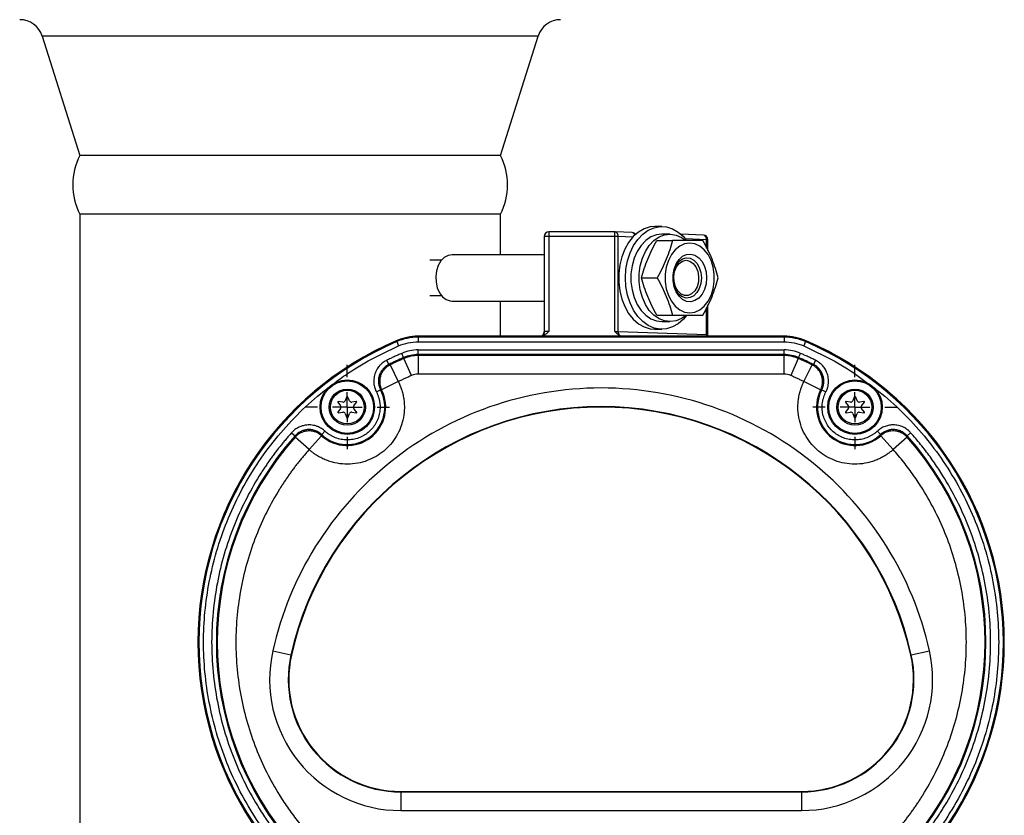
# Model space of a CAD drawing. Header units: inches. Extents: x -3.4 to 19.7, y -7.5 to 23.6.
# Tile 4 of 13: x 5.4 to 12, y 4.6 to 9.9. Entities that reach past the tile are written whole.
import ezdxf

# ---------------------------------------------------------------- set-up
doc = ezdxf.new("R2010")
doc.units = ezdxf.units.IN
doc.header["$MEASUREMENT"] = 0
doc.layers.add('SLD-0', color=179, linetype='Continuous')

# ---------------------------------------------------------------- blocks, each defined once
blk = doc.blocks.new('SW_CENTERMARKSYMBOL_0')
at = {"layer": 'SLD-0', "color": 0}
for p, q in [((0, 0.2), (0, 0.2825)), ((0, 0), (0, 0.1)), ((-0.2, 0), (-0.2825, 0)), ((0, 0), (-0.1, 0)), ((0, 0), (0, -0.1)), ((0, 0), (0.1, 0)), ((0.2, 0), (0.2825, 0)), ((0, -0.2), (0, -0.2825))]:
    blk.add_line(p, q, dxfattribs=at)
blk = doc.blocks.new('SW_CENTERMARKSYMBOL_3')
at = {"layer": 'SLD-0', "color": 0}
for p, q in [((0, 0.2), (0, 0.2825)), ((0, 0), (0, 0.1)), ((-0.2, 0), (-0.2825, 0)), ((0, 0), (-0.1, 0)), ((0, 0), (0, -0.1)), ((0, 0), (0.1, 0)), ((0.2, 0), (0.2825, 0)), ((0, -0.2), (0, -0.2825))]:
    blk.add_line(p, q, dxfattribs=at)

msp = doc.modelspace()

# ---------------------------------------------------------------- linework, layer by layer
at = {"color": 7, "linetype": 'Continuous', "lineweight": 25}
for p, q in [((5.5125, 9.789), (5.7662, 8.9889)), ((5.9991, 9.789), (5.5125, 9.789)), ((8.8348, 9.789), (5.9991, 9.789)), ((8.5812, 8.9889), (8.8348, 9.789)), ((8.5812, 8.9889), (5.7662, 8.9889)), ((5.7662, 8.5952), (5.7662, 2.86)), ((8.5812, 8.5952), (5.7662, 8.5952)), ((8.5812, 8.324), (8.5812, 8.5952)), ((9.662, 8.5125), (9.6161, 8.5125)), ((8.8748, 8.4452), (8.8748, 7.807)), ((8.906, 8.4452), (8.8748, 8.4452)), ((9.3482, 8.4765), (8.906, 8.4765)), ((8.906, 8.4765), (8.906, 8.4452)), ((8.906, 8.4452), (8.906, 7.8099)), ((9.3482, 8.4452), (8.906, 8.4452)), ((9.3482, 8.4765), (9.3482, 8.4764)), ((9.3482, 8.4452), (9.3482, 8.4765)), ((9.3493, 8.4764), (9.3482, 8.4764)), ((9.3482, 7.8099), (9.3482, 8.4452)), ((9.3703, 8.4452), (9.3482, 8.4452)), ((9.463, 8.4725), (9.3493, 8.4764)), ((9.3703, 7.8093), (9.3703, 8.4452)), ((9.4683, 8.4418), (9.3703, 8.4452)), ((9.7172, 8.4615), (9.662, 8.4615)), ((9.9412, 8.4558), (9.79, 8.4611)), ((9.6293, 8.4185), (9.7336, 8.4185)), ((9.9622, 8.4245), (9.8205, 8.4295)), ((9.9714, 8.4245), (9.9622, 8.4245)), ((9.9622, 8.3681), (9.9622, 8.4245)), ((9.9714, 8.3493), (9.9714, 8.4245)), ((8.8748, 8.324), (8.2587, 8.324)), ((8.1872, 8.2866), (8.1083, 8.2866)), ((8.1488, 8.1685), (8.1488, 8.1685)), ((8.1488, 8.1685), (8.1488, 8.1685)), ((9.5272, 8.1685), (9.6315, 8.1685)), ((9.9094, 8.1685), (9.9094, 8.1685)), ((9.9094, 8.1685), (9.9094, 8.1685)), ((8.1083, 8.0504), (8.1872, 8.0504)), ((8.2587, 8.013), (8.8748, 8.013)), ((8.5812, 7.7776), (8.5812, 8.013)), ((9.9714, 7.7869), (9.9714, 7.9874)), ((9.6293, 7.9185), (9.7336, 7.9185)), ((9.9622, 7.7886), (9.9622, 7.9686)), ((9.662, 7.8755), (9.7172, 7.8755)), ((8.8754, 7.8082), (8.8748, 7.8077)), ((9.3703, 7.8093), (9.9622, 7.7886)), ((9.6161, 7.8245), (9.662, 7.8245)), ((7.8846, 7.7473), (7.8871, 7.7414)), ((7.8871, 7.7414), (7.8995, 7.7127)), ((8.8513, 7.7776), (8.0306, 7.7776)), ((8.0312, 7.7776), (8.0312, 7.7711)), ((10.4812, 7.7776), (8.0312, 7.7776)), ((8.0312, 7.7711), (8.0312, 7.7399)), ((10.4812, 7.7711), (8.0312, 7.7711)), ((8.0312, 7.7399), (10.4812, 7.7399)), ((10.4818, 7.7776), (9.4064, 7.7776)), ((10.4812, 7.7776), (10.4812, 7.7711)), ((10.4812, 7.7711), (10.4812, 7.7399)), ((10.6252, 7.7414), (10.6128, 7.7127)), ((10.6277, 7.7473), (10.6252, 7.7414)), ((7.9333, 7.6343), (7.921, 7.663)), ((8.0312, 7.6545), (8.0312, 7.6858)), ((8.0312, 7.6858), (10.4812, 7.6858)), ((8.0312, 7.6545), (8.0312, 7.6483)), ((10.4812, 7.6545), (8.0312, 7.6545)), ((10.4812, 7.6545), (10.4812, 7.6858)), ((10.4812, 7.6483), (10.4812, 7.6545)), ((10.579, 7.6343), (10.5914, 7.663)), ((7.8341, 7.5884), (7.8202, 7.6163)), ((7.8341, 7.5884), (7.8429, 7.5857)), ((7.8429, 7.5857), (7.898, 7.4736)), ((7.9358, 7.6286), (7.9333, 7.6343)), ((7.9853, 7.5139), (7.9358, 7.6286)), ((8.0312, 7.6483), (8.0312, 7.5233)), ((10.4812, 7.6483), (8.0312, 7.6483)), ((10.4812, 7.5233), (10.4812, 7.6483)), ((10.5765, 7.6286), (10.527, 7.5139)), ((10.579, 7.6343), (10.5765, 7.6286)), ((10.6143, 7.4736), (10.6694, 7.5857)), ((10.6694, 7.5857), (10.6782, 7.5884)), ((10.6921, 7.6163), (10.6782, 7.5884)), ((10.4812, 7.5233), (8.0312, 7.5233)), ((7.898, 7.4736), (7.7863, 7.4177)), ((10.726, 7.4177), (10.6143, 7.4736)), ((7.7511, 7.4042), (7.7788, 7.4187)), ((10.7336, 7.4187), (10.7612, 7.4042)), ((7.4934, 7.3356), (7.5116, 7.3117)), ((7.526, 7.3366), (7.4961, 7.3404)), ((7.5515, 7.3691), (7.5418, 7.3457)), ((7.5706, 7.3457), (7.5608, 7.3691)), ((7.6162, 7.3404), (7.5863, 7.3366)), ((7.6007, 7.3117), (7.6189, 7.3356)), ((10.8934, 7.3356), (10.9116, 7.3117)), ((10.926, 7.3366), (10.8961, 7.3404)), ((10.9515, 7.3691), (10.9418, 7.3457)), ((10.9706, 7.3457), (10.9608, 7.3691)), ((11.0162, 7.3404), (10.9863, 7.3366)), ((11.0007, 7.3117), (11.0189, 7.3356)), ((7.5116, 7.2935), (7.4934, 7.2695)), ((7.4961, 7.2647), (7.526, 7.2685)), ((7.5418, 7.2595), (7.5534, 7.2317)), ((7.5589, 7.2317), (7.5706, 7.2595)), ((7.5863, 7.2685), (7.6162, 7.2647)), ((7.6189, 7.2695), (7.6007, 7.2935)), ((10.9116, 7.2935), (10.8934, 7.2695)), ((10.8961, 7.2647), (10.926, 7.2685)), ((10.9418, 7.2595), (10.9534, 7.2317)), ((10.9589, 7.2317), (10.9706, 7.2595)), ((10.9863, 7.2685), (11.0162, 7.2647)), ((11.0189, 7.2695), (11.0007, 7.2935)), ((7.1835, 7.1313), (7.2068, 7.1105)), ((7.3851, 7.1188), (7.4064, 7.1417)), ((11.1059, 7.1417), (11.1272, 7.1188)), ((11.3055, 7.1105), (11.3288, 7.1313)), ((7.207, 7.1013), (7.2068, 7.1105)), ((7.3005, 7.0184), (7.207, 7.1013)), ((7.384, 7.1113), (7.3005, 7.0184)), ((11.2118, 7.0184), (11.1283, 7.1113)), ((11.3053, 7.1013), (11.2118, 7.0184)), ((11.3055, 7.1105), (11.3053, 7.1013)), ((7.0572, 5.6692), (7.1791, 5.6419)), ((7.1824, 5.6412), (7.1791, 5.6419)), ((11.3332, 5.6419), (11.33, 5.6412)), ((11.3332, 5.6419), (11.4551, 5.6692)), ((7.9143, 4.7276), (7.9143, 4.7243)), ((7.9143, 4.7276), (10.598, 4.7276)), ((7.9143, 4.7243), (7.9143, 4.5994)), ((7.9143, 4.7243), (10.598, 4.7243)), ((10.598, 4.7243), (10.598, 4.7276)), ((10.598, 4.7243), (10.598, 4.5994)), ((7.9143, 4.5994), (10.598, 4.5994))]:
    msp.add_line(p, q, dxfattribs=at)
at = {"color": 7, "linetype": 'Continuous', "lineweight": 25, "flags": 128}
for points in [[(9.6161, 8.5125), (9.5852, 8.5097), (9.5449, 8.4974), (9.5066, 8.4757), (9.4714, 8.4451), (9.4405, 8.4065), (9.4145, 8.3612), (9.3944, 8.3102), (9.3807, 8.2552), (9.3737, 8.1977), (9.3737, 8.1393), (9.3807, 8.0818), (9.3944, 8.0268), (9.4145, 7.9759), (9.4405, 7.9305), (9.4714, 7.8919), (9.5066, 7.8614), (9.5449, 7.8396), (9.5852, 7.8273), (9.6161, 7.8245)], [(9.4188, 8.1685), (9.4223, 8.2267), (9.4327, 8.2831), (9.4497, 8.3363), (9.4728, 8.3846), (9.5013, 8.4268), (9.5345, 8.4614), (9.5713, 8.4877), (9.6108, 8.5048), (9.6517, 8.5122), (9.6929, 8.5097), (9.7333, 8.4974), (9.7716, 8.4757), (9.8067, 8.4451), (9.8286, 8.4192)], [(9.662, 8.4615), (9.6264, 8.4571), (9.5892, 8.4428), (9.5545, 8.419), (9.5235, 8.3864), (9.4974, 8.3464), (9.4769, 8.3001), (9.4629, 8.2494), (9.4558, 8.1958), (9.4558, 8.1413), (9.4629, 8.0877), (9.4769, 8.0369), (9.4974, 7.9907), (9.5235, 7.9506), (9.5545, 7.9181), (9.5892, 7.8942), (9.6264, 7.8799), (9.662, 7.8755)], [(9.8212, 7.9151), (9.7952, 7.8971), (9.7583, 7.8813), (9.7199, 7.8755), (9.6815, 7.8799), (9.6443, 7.8942), (9.6096, 7.9181), (9.5787, 7.9506), (9.5525, 7.9907), (9.5321, 8.0369), (9.5181, 8.0877), (9.5109, 8.1413), (9.5109, 8.1958), (9.5181, 8.2494), (9.5321, 8.3001), (9.5525, 8.3464), (9.5787, 8.3864), (9.6096, 8.419), (9.6443, 8.4428), (9.6815, 8.4571), (9.7199, 8.4615), (9.7583, 8.4557), (9.7952, 8.44), (9.8215, 8.4217)], [(9.8498, 8.4022), (9.8154, 8.3971), (9.7826, 8.382), (9.7526, 8.3576), (9.727, 8.3249), (9.7067, 8.2854), (9.6926, 8.2407), (9.6854, 8.193), (9.6854, 8.1441), (9.6926, 8.0963), (9.7067, 8.0517), (9.727, 8.0121), (9.7526, 7.9794), (9.7826, 7.955), (9.8154, 7.9399), (9.8498, 7.9348), (9.8841, 7.9399), (9.917, 7.955), (9.9469, 7.9794), (9.9726, 8.0121), (9.9929, 8.0517), (10.007, 8.0963), (10.0141, 8.1441), (10.0141, 8.193), (10.007, 8.2407), (9.9929, 8.2854), (9.9726, 8.3249), (9.9469, 8.3576), (9.917, 8.382), (9.8841, 8.3971), (9.8498, 8.4022)], [(8.2587, 8.324), (8.2314, 8.3191), (8.2058, 8.3048), (8.1835, 8.2819), (8.1659, 8.2518), (8.1542, 8.2166), (8.149, 8.1783), (8.1507, 8.1394), (8.1592, 8.1023), (8.174, 8.0694), (8.1941, 8.0427), (8.2183, 8.0239), (8.245, 8.0142), (8.2587, 8.013)], [(9.9629, 8.1685), (9.9594, 8.1287), (9.9489, 8.0914), (9.9323, 8.059), (9.9104, 8.0334), (9.8847, 8.0164), (9.8569, 8.0088), (9.8286, 8.0114), (9.8016, 8.0237), (9.7777, 8.0452), (9.7582, 8.0745), (9.7446, 8.1096), (9.7375, 8.1485), (9.7375, 8.1886), (9.7446, 8.2274), (9.7582, 8.2626), (9.7777, 8.2918), (9.8016, 8.3133), (9.8286, 8.3257), (9.8569, 8.3282), (9.8847, 8.3207), (9.9104, 8.3036), (9.9323, 8.278), (9.9489, 8.2456), (9.9594, 8.2083), (9.9629, 8.1685)], [(9.9276, 8.1685), (9.924, 8.1321), (9.9137, 8.0984), (9.8973, 8.0699), (9.876, 8.0487), (9.8515, 8.0363), (9.8256, 8.0338), (9.8001, 8.0413), (9.7771, 8.0582), (9.7581, 8.0833), (9.7445, 8.1147), (9.7375, 8.1501), (9.7375, 8.1869), (9.7445, 8.2223), (9.7581, 8.2537), (9.7771, 8.2788), (9.8001, 8.2957), (9.8256, 8.3032), (9.8515, 8.3007), (9.876, 8.2884), (9.8973, 8.2672), (9.9137, 8.2387), (9.924, 8.2049), (9.9276, 8.1685)], [(9.8259, 8.2866), (9.8505, 8.2814), (9.8729, 8.2661), (9.8912, 8.2422), (9.9036, 8.2117), (9.9092, 8.1773), (9.9073, 8.1422), (9.8982, 8.1095), (9.8827, 8.0819), (9.8621, 8.0621), (9.8383, 8.0517), (9.8134, 8.0517), (9.7896, 8.0621), (9.7691, 8.0819), (9.7535, 8.1095), (9.7445, 8.1422), (9.7426, 8.1773), (9.7481, 8.2117), (9.7606, 8.2422), (9.7788, 8.2661), (9.8013, 8.2814), (9.8259, 8.2866)], [(9.8278, 7.9168), (9.8067, 7.8919), (9.7716, 7.8614), (9.7333, 7.8396), (9.6929, 7.8273), (9.6517, 7.8248), (9.6108, 7.8322), (9.5713, 7.8493), (9.5345, 7.8756), (9.5013, 7.9103), (9.4728, 7.9524), (9.4497, 8.0008), (9.4327, 8.0539), (9.4223, 8.1104), (9.4188, 8.1685)], [(9.9622, 7.7886), (9.9626, 7.7824), (9.9635, 7.7776)]]:
    msp.add_lwpolyline(points, dxfattribs=at)
at = {"color": 7, "linetype": 'Continuous', "lineweight": 25}
for centre, radius in [((7.5562, 7.3026), 0.1825), ((7.5562, 7.3026), 0.176), ((10.9562, 7.3026), 0.1825), ((10.9562, 7.3026), 0.176), ((7.5562, 7.3026), 0.1214), ((7.5562, 7.3026), 0.1128), ((10.9562, 7.3026), 0.1214), ((10.9562, 7.3026), 0.1128)]:
    msp.add_circle(centre, radius, dxfattribs=at)
for centre, radius, start, end in [((5.3624, 9.7414), 0.1575, 17.592, 90), ((8.985, 9.7414), 0.1575, 90, 162.408), ((6.1412, 8.792), 0.4235, 152.30347, 207.69653), ((8.2062, 8.792), 0.4235, 332.30347, 27.69653), ((8.906, 8.4452), 0.0312, 90, 180), ((9.3432, 8.4497), 0.0275, 350.69025, 77.16065), ((9.4619, 8.4412), 0.0313, 36.90646, 88), ((9.4599, 8.45), 0.0226, 13.70032, 82.0023), ((9.7822, 8.4393), 0.0226, 26.33165, 67.12616), ((9.9401, 8.4245), 0.0313, 0, 88), ((9.9351, 8.429), 0.0275, 350.69025, 77.16065), ((8.8435, 7.8077), 0.0313, 285.45109, 359.91611), ((9.4066, 7.8076), 0.0363, 177.25878, 219.59693), ((8.7562, 5.7273), 2.2, 113.33927, 246.61961), ((8.7562, 5.7276), 2.2, 113.35984, 246.64016), ((8.7562, 5.7273), 2.1935, 113.33927, 246.61961), ((8.0306, 7.4076), 0.37, 90, 113.35984), ((8.0312, 7.4076), 0.37, 90, 113.33927), ((8.0312, 7.4076), 0.3635, 90, 113.33927), ((10.4812, 7.4076), 0.37, 66.66073, 90), ((10.4812, 7.4076), 0.3635, 66.66073, 90), ((10.4818, 7.4076), 0.37, 66.64016, 90), ((9.7562, 5.7273), 2.1935, 293.38039, 66.66073), ((9.7562, 5.7273), 2.2, 293.38039, 66.66073), ((9.7562, 5.7276), 2.2, 293.35984, 66.64016), ((8.0312, 7.4076), 0.2469, 90, 113.33927), ((10.4812, 7.4076), 0.2469, 66.66073, 90), ((8.7562, 5.7273), 2.0769, 113.33927, 116.35701), ((8.7562, 5.7273), 2.0707, 113.33927, 116.17046), ((8.0312, 7.4076), 0.2407, 90, 113.33927), ((10.4812, 7.4076), 0.2407, 66.66073, 90), ((9.7562, 5.7273), 2.0707, 63.82954, 66.66073), ((9.7562, 5.7273), 2.0769, 63.64299, 66.66073), ((8.0312, 7.4076), 0.1158, 90, 113.33927), ((10.4812, 7.4076), 0.1158, 66.66073, 90), ((7.5562, 7.3026), 0.2573, 228.0177, 26.58107), ((7.5562, 7.3026), 0.2511, 227.05866, 27.54011), ((10.9562, 7.3026), 0.2573, 153.41893, 311.9823), ((10.9562, 7.3026), 0.2511, 152.45989, 312.94134), ((7.4958, 7.3374), 0.003, 82.73038, 217.26962), ((7.5279, 7.3515), 0.015, 262.73038, 337.26962), ((7.5562, 7.3671), 0.005, 22.73037, 157.26962), ((7.5844, 7.3515), 0.015, 202.73038, 277.26962), ((7.6166, 7.3374), 0.003, 322.73037, 97.26962), ((10.8958, 7.3374), 0.003, 82.73038, 217.26962), ((10.9279, 7.3515), 0.015, 262.73038, 337.26962), ((10.9562, 7.3671), 0.005, 22.73037, 157.26962), ((10.9844, 7.3515), 0.015, 202.73038, 277.26962), ((11.0166, 7.3374), 0.003, 322.73037, 97.26962), ((9.2562, 5.1776), 2.1283, 12.60226, 167.39774), ((9.2562, 5.1776), 2.125, 12.60226, 167.39774), ((7.4958, 7.2677), 0.003, 142.73038, 277.26963), ((7.4997, 7.3026), 0.015, 322.73038, 37.26962), ((7.5279, 7.2537), 0.015, 22.73037, 97.26962), ((7.5844, 7.2537), 0.015, 82.73038, 157.26962), ((7.6126, 7.3026), 0.015, 142.73038, 217.26962), ((7.6166, 7.2677), 0.003, 262.73038, 37.26962), ((10.8958, 7.2677), 0.003, 142.73038, 277.26963), ((10.8997, 7.3026), 0.015, 322.73038, 37.26962), ((10.9279, 7.2537), 0.015, 22.73037, 97.26962), ((10.9844, 7.2537), 0.015, 82.73038, 157.26962), ((11.0126, 7.3026), 0.015, 142.73038, 217.26962), ((11.0166, 7.2677), 0.003, 262.73038, 37.26962), ((7.5562, 7.2328), 0.003, 202.73038, 337.26962), ((10.9562, 7.2328), 0.003, 202.73038, 337.26962), ((8.7562, 5.7273), 2.0769, 138.24176, 221.74706), ((8.7562, 5.7273), 2.0707, 138.4283, 221.5603), ((9.7562, 5.7273), 2.0707, 318.4397, 41.5717), ((9.7562, 5.7273), 2.0769, 318.25294, 41.75824), ((7.9143, 5.4776), 0.7533, 167.39774, 270), ((7.9143, 5.4776), 0.75, 167.39774, 270), ((10.598, 5.4776), 0.7533, 270, 12.60226), ((10.598, 5.4776), 0.75, 270, 12.60226)]:
    msp.add_arc(centre, radius, start, end, dxfattribs=at)
msp.add_ellipse((9.4054, 7.8088), major_axis=(0.0442, -0.0015), ratio=0.706891, start_param=4.086759, end_param=4.761749, dxfattribs=at)
for points, knots in [([(9.5272, 8.1685), (9.5326, 8.1894), (9.5386, 8.2102), (9.5522, 8.2519), (9.5674, 8.2935), (9.5862, 8.3352), (9.6067, 8.3769), (9.6177, 8.3977), (9.6293, 8.4185)], [0, 0, 0, 0, 0.25, 0.25, 0.5, 0.75, 0.75, 1, 1, 1, 1]), ([(9.7336, 8.4185), (9.7282, 8.3977), (9.7222, 8.3769), (9.7086, 8.3352), (9.6934, 8.2935), (9.6746, 8.2519), (9.6541, 8.2102), (9.6431, 8.1894), (9.6315, 8.1685)], [0, 0, 0, 0, 0.25, 0.25, 0.5, 0.75, 0.75, 1, 1, 1, 1]), ([(9.9377, 8.4185), (9.9238, 8.4185), (9.9093, 8.4185), (9.8787, 8.4185), (9.8465, 8.4185), (9.8107, 8.4185), (9.7732, 8.4185), (9.7537, 8.4185), (9.7336, 8.4185)], [0, 0, 0, 0, 0.25, 0.25, 0.5, 0.75, 0.75, 1, 1, 1, 1]), ([(10.0398, 8.1685), (10.0344, 8.1894), (10.0284, 8.2102), (10.0148, 8.2519), (9.9996, 8.2935), (9.9808, 8.3352), (9.9603, 8.3769), (9.9493, 8.3977), (9.9377, 8.4185)], [0, 0, 0, 0, 0.25, 0.25, 0.5, 0.75, 0.75, 1, 1, 1, 1]), ([(9.6293, 7.9185), (9.6177, 7.9394), (9.6067, 7.9602), (9.5862, 8.0019), (9.5674, 8.0435), (9.5522, 8.0852), (9.5386, 8.1269), (9.5326, 8.1477), (9.5272, 8.1685)], [0, 0, 0, 0, 0.25, 0.25, 0.5, 0.75, 0.75, 1, 1, 1, 1]), ([(9.6315, 8.1685), (9.6431, 8.1477), (9.6541, 8.1269), (9.6746, 8.0852), (9.6934, 8.0435), (9.7086, 8.0019), (9.7222, 7.9602), (9.7282, 7.9394), (9.7336, 7.9185)], [0, 0, 0, 0, 0.25, 0.25, 0.5, 0.75, 0.75, 1, 1, 1, 1]), ([(9.9377, 7.9185), (9.9493, 7.9394), (9.9603, 7.9602), (9.9808, 8.0019), (9.9996, 8.0435), (10.0148, 8.0852), (10.0284, 8.1269), (10.0344, 8.1477), (10.0398, 8.1685)], [0, 0, 0, 0, 0.25, 0.25, 0.5, 0.75, 0.75, 1, 1, 1, 1]), ([(9.7336, 7.9185), (9.7537, 7.9185), (9.7732, 7.9185), (9.8107, 7.9185), (9.8465, 7.9185), (9.8787, 7.9185), (9.9093, 7.9185), (9.9238, 7.9185), (9.9377, 7.9185)], [0, 0, 0, 0, 0.25, 0.25, 0.5, 0.75, 0.75, 1, 1, 1, 1]), ([(8.906, 7.8099), (8.9037, 7.8076), (8.8998, 7.8037), (8.8938, 7.7979), (8.8881, 7.7929), (8.8814, 7.7878), (8.8743, 7.7835), (8.8666, 7.7801), (8.8589, 7.778), (8.8538, 7.7777), (8.8513, 7.7776)], [0, 0, 0, 0, 0.152874, 0.250487, 0.383124, 0.500416, 0.637806, 0.765039, 0.884729, 1, 1, 1, 1]), ([(8.8753, 7.8082), (8.8752, 7.8058), (8.875, 7.8011), (8.8732, 7.7946), (8.8713, 7.7892), (8.8702, 7.7856), (8.8712, 7.7844), (8.8716, 7.7839)], [0, 0, 0, 0, 0.198299, 0.401287, 0.615066, 0.852748, 1, 1, 1, 1]), ([(8.906, 7.8099), (8.902, 7.8099), (8.8957, 7.8099), (8.8884, 7.8096), (8.8824, 7.8092), (8.878, 7.8087), (8.8757, 7.8084), (8.8755, 7.8082), (8.8754, 7.8082)], [0, 0, 0, 0, 0.282532, 0.430803, 0.58332, 0.823773, 0.983036, 1, 1, 1, 1]), ([(9.3482, 7.8099), (9.3493, 7.8099), (9.3516, 7.8099), (9.3549, 7.8099), (9.3583, 7.8098), (9.3615, 7.8097), (9.3647, 7.8096), (9.3676, 7.8095), (9.3694, 7.8094), (9.3703, 7.8093)], [0, 0, 0, 0, 0.136097, 0.274435, 0.415022, 0.557865, 0.702971, 0.850348, 1, 1, 1, 1]), ([(9.3786, 7.7844), (9.3773, 7.7852), (9.3746, 7.7868), (9.3707, 7.7895), (9.3666, 7.7926), (9.3619, 7.7966), (9.3558, 7.8024), (9.3511, 7.8071), (9.3482, 7.8099)], [0, 0, 0, 0, 0.113181, 0.233769, 0.362156, 0.49867, 0.698148, 1, 1, 1, 1]), ([(9.9622, 7.7886), (9.9629, 7.7886), (9.9644, 7.7885), (9.9665, 7.7883), (9.9685, 7.788), (9.9701, 7.7877), (9.9713, 7.7874), (9.9713, 7.7871), (9.9714, 7.787)], [0, 0, 0, 0, 0.117895, 0.255309, 0.412236, 0.588667, 0.784592, 1, 1, 1, 1]), ([(9.9727, 7.7776), (9.9726, 7.7778), (9.9713, 7.7807), (9.9713, 7.7841), (9.9713, 7.7873)], [0, 0, 0, 0, 0.083556, 1, 1, 1, 1]), ([(7.454, 7.4504), (7.4834, 7.4732), (7.567, 7.5377), (7.7157, 7.6269), (7.8386, 7.6842), (7.8995, 7.7127)], [0, 0, 0, 0, 0.215258, 0.610887, 1, 1, 1, 1]), ([(7.921, 7.663), (7.9125, 7.6593), (7.8955, 7.6519), (7.8702, 7.6404), (7.8451, 7.6286), (7.8285, 7.6204), (7.8202, 7.6163)], [0, 0, 0, 0, 0.2500217, 0.5, 0.7499783, 1, 1, 1, 1]), ([(10.6921, 7.6163), (10.6838, 7.6204), (10.6672, 7.6286), (10.6421, 7.6404), (10.6168, 7.6519), (10.5998, 7.6593), (10.5914, 7.663)], [0, 0, 0, 0, 0.2500217, 0.5, 0.7499783, 1, 1, 1, 1]), ([(10.6128, 7.7127), (10.6737, 7.6842), (10.7965, 7.6268), (10.9391, 7.5418), (11.0169, 7.482), (11.0405, 7.4638)], [0, 0, 0, 0, 0.4066151, 0.8200393, 1, 1, 1, 1]), ([(7.8202, 7.6163), (7.8179, 7.6152), (7.8121, 7.6122), (7.802, 7.6059), (7.7902, 7.5973), (7.7775, 7.5857), (7.7664, 7.573), (7.7559, 7.5579), (7.7477, 7.5425), (7.7408, 7.5252), (7.7364, 7.5088), (7.734, 7.4926), (7.7332, 7.4774), (7.7338, 7.4622), (7.7359, 7.4471), (7.7395, 7.4323), (7.7444, 7.4179), (7.7488, 7.4088), (7.7511, 7.4042)], [0, 0, 0, 0, 0.031101, 0.078943, 0.143469, 0.206659, 0.286295, 0.346399, 0.428882, 0.496363, 0.571729, 0.632786, 0.693948, 0.75518, 0.816436, 0.877668, 0.938852, 1, 1, 1, 1]), ([(7.8341, 7.5884), (7.8321, 7.5873), (7.8282, 7.5853), (7.8225, 7.5819), (7.8172, 7.5783), (7.8121, 7.5745), (7.8073, 7.5706), (7.8029, 7.5665), (7.7988, 7.5623), (7.7906, 7.5533), (7.7799, 7.5381), (7.7699, 7.5153), (7.7646, 7.491), (7.7643, 7.4705), (7.7664, 7.4544), (7.7691, 7.4426), (7.7731, 7.4304), (7.7768, 7.4226), (7.7788, 7.4187)], [0, 0, 0, 0, 0.033588, 0.066713, 0.099278, 0.131195, 0.162375, 0.19274, 0.222213, 0.250726, 0.376831, 0.500462, 0.623794, 0.750138, 0.807769, 0.869054, 0.933369, 1, 1, 1, 1]), ([(7.8429, 7.5857), (7.8409, 7.5847), (7.8371, 7.5828), (7.8317, 7.5795), (7.8266, 7.5762), (7.822, 7.5728), (7.8177, 7.5693), (7.8138, 7.5659), (7.8103, 7.5625), (7.807, 7.5592), (7.802, 7.5537), (7.796, 7.546), (7.7872, 7.5321), (7.7806, 7.5175), (7.7762, 7.5018), (7.7744, 7.4918), (7.7735, 7.4836), (7.7732, 7.4784), (7.7731, 7.4743), (7.7731, 7.4701), (7.7733, 7.4656), (7.7739, 7.4594), (7.775, 7.4512), (7.7773, 7.441), (7.781, 7.4293), (7.7844, 7.4219), (7.7863, 7.4177)], [0, 0, 0, 0, 0.033572, 0.065698, 0.096378, 0.125612, 0.153399, 0.17974, 0.204634, 0.228082, 0.250083, 0.318289, 0.376308, 0.499938, 0.561375, 0.623714, 0.655144, 0.68669, 0.702497, 0.718318, 0.749982, 0.771095, 0.813269, 0.876226, 0.930028, 1, 1, 1, 1]), ([(10.726, 7.4177), (10.7271, 7.4199), (10.7291, 7.4241), (10.7315, 7.4301), (10.7333, 7.4355), (10.7355, 7.4428), (10.7373, 7.4512), (10.7384, 7.4594), (10.739, 7.4656), (10.7392, 7.4701), (10.7392, 7.4743), (10.7391, 7.4784), (10.7388, 7.4836), (10.738, 7.4918), (10.7361, 7.5018), (10.7317, 7.5175), (10.7251, 7.5321), (10.7163, 7.546), (10.7091, 7.5552), (10.701, 7.5637), (10.6923, 7.5714), (10.6818, 7.5791), (10.6737, 7.5835), (10.6694, 7.5857)], [0, 0, 0, 0, 0.037018, 0.069994, 0.098927, 0.123819, 0.186778, 0.228954, 0.250068, 0.281734, 0.297556, 0.313363, 0.344911, 0.376342, 0.438685, 0.500124, 0.623759, 0.681772, 0.749991, 0.801513, 0.860357, 0.92652, 1, 1, 1, 1]), ([(10.7336, 7.4187), (10.7346, 7.4206), (10.7365, 7.4246), (10.7391, 7.4307), (10.7413, 7.4367), (10.7432, 7.4428), (10.7447, 7.4488), (10.7459, 7.4547), (10.7468, 7.4605), (10.748, 7.4726), (10.7477, 7.4912), (10.7423, 7.5154), (10.7323, 7.5382), (10.7205, 7.555), (10.7093, 7.5668), (10.7002, 7.5747), (10.6898, 7.5822), (10.6821, 7.5863), (10.6782, 7.5884)], [0, 0, 0, 0, 0.033584, 0.066706, 0.099271, 0.131187, 0.162368, 0.192734, 0.22221, 0.250726, 0.376819, 0.500462, 0.623782, 0.750138, 0.807763, 0.869046, 0.933362, 1, 1, 1, 1]), ([(10.7612, 7.4042), (10.7624, 7.4065), (10.7653, 7.4124), (10.7699, 7.4234), (10.7742, 7.4372), (10.7777, 7.4541), (10.7792, 7.4709), (10.7788, 7.4893), (10.7764, 7.5066), (10.7717, 7.5247), (10.7656, 7.5405), (10.758, 7.555), (10.7497, 7.5678), (10.7402, 7.5797), (10.7296, 7.5906), (10.718, 7.6005), (10.7056, 7.6092), (10.6966, 7.614), (10.6921, 7.6163)], [0, 0, 0, 0, 0.031101, 0.078943, 0.143469, 0.206659, 0.286295, 0.346399, 0.428882, 0.496363, 0.571729, 0.632786, 0.693948, 0.75518, 0.816436, 0.877668, 0.938852, 1, 1, 1, 1]), ([(7.898, 7.4736), (7.8998, 7.4699), (7.9035, 7.4624), (7.9085, 7.4509), (7.9132, 7.4393), (7.9175, 7.4275), (7.9235, 7.4092), (7.9301, 7.384), (7.9358, 7.3513), (7.9386, 7.318), (7.9384, 7.2725), (7.9305, 7.2157), (7.9091, 7.1506), (7.8769, 7.0912), (7.8362, 7.0398), (7.7888, 6.9972), (7.7351, 6.9628), (7.6748, 6.9372), (7.609, 6.922), (7.5405, 6.9186), (7.4836, 6.9261), (7.4398, 6.938), (7.4083, 6.9496), (7.3784, 6.9637), (7.3534, 6.9782), (7.3329, 6.9921), (7.3162, 7.0047), (7.3057, 7.0139), (7.3005, 7.0184)], [0, 0, 0, 0, 0.0118605, 0.0237035, 0.0355417, 0.0473878, 0.0592546, 0.0902339, 0.1212324, 0.1531964, 0.1851795, 0.250093, 0.3150064, 0.3788907, 0.4408114, 0.5000023, 0.5591932, 0.6211139, 0.6849982, 0.7499117, 0.8148251, 0.8467891, 0.8787722, 0.9097515, 0.94075, 0.9605055, 0.9802358, 1, 1, 1, 1]), ([(7.9853, 7.5139), (7.9779, 7.5107), (7.9633, 7.5043), (7.9414, 7.4943), (7.9196, 7.4841), (7.9052, 7.4771), (7.898, 7.4736)], [0, 0, 0, 0, 0.2500191, 0.5, 0.7499809, 1, 1, 1, 1]), ([(10.6143, 7.4736), (10.6071, 7.4771), (10.5927, 7.4841), (10.5709, 7.4943), (10.5491, 7.5043), (10.5344, 7.5107), (10.527, 7.5139)], [0, 0, 0, 0, 0.250019, 0.5, 0.749981, 1, 1, 1, 1]), ([(11.2118, 7.0184), (11.2087, 7.0157), (11.2024, 7.0101), (11.1927, 7.0023), (11.1828, 6.9947), (11.1726, 6.9874), (11.1565, 6.9768), (11.134, 6.9637), (11.104, 6.9496), (11.0726, 6.938), (11.0287, 6.9261), (10.9719, 6.9186), (10.9033, 6.922), (10.8375, 6.9372), (10.7772, 6.9628), (10.7235, 6.9972), (10.6761, 7.0398), (10.6354, 7.0912), (10.6032, 7.1506), (10.5818, 7.2157), (10.5739, 7.2725), (10.5737, 7.318), (10.5766, 7.3513), (10.5822, 7.384), (10.5895, 7.4119), (10.5975, 7.4354), (10.6053, 7.4548), (10.6113, 7.4673), (10.6143, 7.4736)], [0, 0, 0, 0, 0.0118605, 0.0237035, 0.0355417, 0.0473878, 0.0592546, 0.0902339, 0.1212324, 0.1531964, 0.1851795, 0.250093, 0.3150064, 0.3788907, 0.4408114, 0.5000023, 0.5591932, 0.6211139, 0.6849982, 0.7499117, 0.8148251, 0.8467891, 0.8787722, 0.9097515, 0.94075, 0.9605055, 0.9802358, 1, 1, 1, 1]), ([(11.0564, 7.4519), (11.0831, 7.4324), (11.1671, 7.3711), (11.295, 7.2504), (11.4386, 7.0915), (11.5655, 6.9177), (11.6748, 6.7323), (11.7647, 6.5377), (11.8342, 6.3374), (11.8832, 6.1342), (11.9121, 5.931), (11.9216, 5.7281), (11.9122, 5.5252), (11.8835, 5.3219), (11.8346, 5.1187), (11.7653, 4.9184), (11.6755, 4.7237), (11.5664, 4.5383), (11.4397, 4.3643), (11.296, 4.2055), (11.177, 4.0919), (11.1024, 4.0371), (11.085, 4.0242)], [0, 0, 0, 0, 0.024986, 0.078693, 0.132735, 0.187045, 0.24135, 0.295392, 0.349104, 0.401653, 0.45341, 0.504317, 0.55522, 0.606977, 0.659531, 0.713238, 0.76728, 0.82159, 0.875895, 0.929937, 0.983648, 1, 1, 1, 1]), ([(7.8981, 3.7425), (7.8371, 3.7709), (7.714, 3.8281), (7.5393, 3.9362), (7.3721, 4.0615), (7.2158, 4.2048), (7.0728, 4.3645), (6.9459, 4.5382), (6.8368, 4.7237), (6.7471, 4.9184), (6.6777, 5.1187), (6.6288, 5.3219), (6.6001, 5.5252), (6.5907, 5.7281), (6.6002, 5.931), (6.6291, 6.1342), (6.6781, 6.3374), (6.7476, 6.5377), (6.8375, 6.7323), (6.9468, 6.9177), (7.0736, 7.0916), (7.2174, 7.2502), (7.3375, 7.3646), (7.4132, 7.4202), (7.4317, 7.4337)], [0, 0, 0, 0, 0.044998, 0.09075, 0.137207, 0.184683, 0.232455, 0.280464, 0.328469, 0.376241, 0.423721, 0.470174, 0.515927, 0.560928, 0.605925, 0.651678, 0.698134, 0.74561, 0.793383, 0.841392, 0.889397, 0.937169, 0.984649, 1, 1, 1, 1]), ([(11.4551, 5.6692), (11.3434, 6.169), (11.0646, 6.6159), (10.2652, 7.2563), (9.7683, 7.4308), (8.744, 7.4308), (8.2471, 7.2563), (7.4477, 6.6159), (7.169, 6.169), (7.0572, 5.6692)], [0, 0, 0, 0, 0.25, 0.25, 0.5, 0.5, 0.75, 0.75, 1, 1, 1, 1]), ([(7.7511, 7.4042), (7.7525, 7.4014), (7.7553, 7.3959), (7.7591, 7.3873), (7.7625, 7.3787), (7.7655, 7.3699), (7.7682, 7.361), (7.7704, 7.352), (7.7723, 7.3428), (7.7755, 7.3237), (7.7771, 7.294), (7.7718, 7.2545), (7.7598, 7.2165), (7.7413, 7.182), (7.7178, 7.1519), (7.69, 7.1269), (7.6585, 7.1068), (7.6232, 7.0921), (7.5851, 7.0834), (7.5453, 7.0819), (7.5058, 7.0873), (7.4746, 7.0977), (7.4515, 7.1089), (7.4356, 7.1185), (7.4204, 7.1293), (7.4111, 7.1375), (7.4064, 7.1417)], [0, 0, 0, 0, 0.015238, 0.030395, 0.045498, 0.060574, 0.075652, 0.090758, 0.10592, 0.121165, 0.185603, 0.250075, 0.314513, 0.378985, 0.439482, 0.500013, 0.560511, 0.621042, 0.68548, 0.749952, 0.81439, 0.878862, 0.90925, 0.939423, 0.969599, 1, 1, 1, 1]), ([(11.1059, 7.1417), (11.1036, 7.1396), (11.099, 7.1354), (11.0918, 7.1295), (11.0843, 7.1239), (11.0767, 7.1186), (11.0688, 7.1137), (11.0607, 7.1091), (11.0524, 7.1049), (11.0347, 7.0967), (11.0065, 7.0873), (10.967, 7.0819), (10.9272, 7.0834), (10.8891, 7.0921), (10.8539, 7.1068), (10.8223, 7.1269), (10.7946, 7.1519), (10.771, 7.182), (10.7525, 7.2164), (10.7405, 7.2544), (10.7352, 7.294), (10.737, 7.3268), (10.7417, 7.352), (10.7466, 7.3699), (10.753, 7.3875), (10.7585, 7.3986), (10.7612, 7.4042)], [0, 0, 0, 0, 0.015238, 0.030395, 0.045498, 0.060574, 0.075652, 0.090758, 0.10592, 0.121165, 0.185603, 0.250075, 0.314513, 0.378985, 0.439482, 0.500013, 0.560511, 0.621042, 0.68548, 0.749952, 0.81439, 0.878862, 0.90925, 0.939423, 0.969599, 1, 1, 1, 1]), ([(7.1835, 7.1313), (7.1769, 7.1238), (7.1635, 7.1087), (7.144, 7.0858), (7.1247, 7.0626), (7.1058, 7.0392), (7.0872, 7.0155), (7.069, 6.9915), (7.0511, 6.9673), (7.0336, 6.9428), (7.0164, 6.9181), (6.9996, 6.8931), (6.9831, 6.8679), (6.9384, 6.7974), (6.8713, 6.678), (6.7924, 6.5023), (6.7292, 6.3181), (6.6827, 6.1253), (6.6543, 5.9279), (6.6448, 5.7275), (6.6543, 5.5271), (6.6827, 5.3297), (6.7291, 5.137), (6.7923, 4.9527), (6.8711, 4.777), (6.9417, 4.6514), (6.9945, 4.569), (7.0234, 4.5262), (7.0533, 4.4841), (7.0842, 4.4428), (7.1162, 4.4023), (7.1491, 4.3624), (7.1719, 4.3365), (7.1833, 4.3236)], [0, 0, 0, 0, 0.0098274, 0.0196449, 0.0294545, 0.0392581, 0.0490578, 0.0588556, 0.0686534, 0.0784534, 0.0882575, 0.0980677, 0.107886, 0.1177145, 0.1795762, 0.2414448, 0.305502, 0.3695659, 0.4347801, 0.500001, 0.5652152, 0.630436, 0.6944932, 0.7585571, 0.8204189, 0.8822875, 0.899128, 0.9159436, 0.9327442, 0.94954, 0.9663412, 0.9831578, 1, 1, 1, 1]), ([(7.4064, 7.1417), (7.4045, 7.1434), (7.3996, 7.1478), (7.3902, 7.155), (7.378, 7.1629), (7.3627, 7.1707), (7.3469, 7.1766), (7.329, 7.1811), (7.3117, 7.1834), (7.293, 7.1837), (7.2762, 7.182), (7.2602, 7.1786), (7.2457, 7.174), (7.2317, 7.168), (7.2183, 7.1607), (7.2057, 7.1521), (7.1939, 7.1424), (7.187, 7.135), (7.1835, 7.1313)], [0, 0, 0, 0, 0.031101, 0.078943, 0.143469, 0.206659, 0.286295, 0.346399, 0.428882, 0.496363, 0.571729, 0.632786, 0.693948, 0.75518, 0.816436, 0.877668, 0.938852, 1, 1, 1, 1]), ([(7.3851, 7.1188), (7.3835, 7.1203), (7.3802, 7.1232), (7.375, 7.1273), (7.3698, 7.1311), (7.3644, 7.1345), (7.359, 7.1375), (7.3537, 7.1402), (7.3483, 7.1426), (7.337, 7.1471), (7.319, 7.1517), (7.2941, 7.153), (7.2695, 7.1494), (7.2502, 7.1424), (7.2359, 7.1348), (7.2258, 7.1281), (7.2158, 7.12), (7.2099, 7.1137), (7.2068, 7.1105)], [0, 0, 0, 0, 0.033584, 0.066706, 0.099271, 0.131187, 0.162368, 0.192734, 0.22221, 0.250726, 0.376819, 0.500462, 0.623782, 0.750138, 0.807763, 0.869046, 0.933362, 1, 1, 1, 1]), ([(7.384, 7.1113), (7.3825, 7.1127), (7.379, 7.1157), (7.3731, 7.1202), (7.366, 7.1249), (7.3574, 7.1297), (7.3475, 7.1343), (7.336, 7.1384), (7.3231, 7.1415), (7.3087, 7.1433), (7.2912, 7.1434), (7.2719, 7.1406), (7.2528, 7.1344), (7.237, 7.1264), (7.2244, 7.1178), (7.2147, 7.1095), (7.2094, 7.1039), (7.207, 7.1013)], [0, 0, 0, 0, 0.031756, 0.069468, 0.113134, 0.162754, 0.218327, 0.279851, 0.347324, 0.420746, 0.500116, 0.613968, 0.715617, 0.805052, 0.882266, 0.94725, 1, 1, 1, 1]), ([(11.3288, 7.1313), (11.327, 7.1332), (11.3226, 7.138), (11.3139, 7.1462), (11.3025, 7.1552), (11.2879, 7.1643), (11.2727, 7.1717), (11.2554, 7.1778), (11.2384, 7.1817), (11.2198, 7.1837), (11.2029, 7.1835), (11.1866, 7.1816), (11.1717, 7.1784), (11.1572, 7.1737), (11.1432, 7.1677), (11.1299, 7.1603), (11.1173, 7.1517), (11.1097, 7.145), (11.1059, 7.1417)], [0, 0, 0, 0, 0.031101, 0.078943, 0.143469, 0.206659, 0.286295, 0.346399, 0.428882, 0.496363, 0.571729, 0.632786, 0.693948, 0.75518, 0.816436, 0.877668, 0.938852, 1, 1, 1, 1]), ([(11.3055, 7.1105), (11.304, 7.1122), (11.301, 7.1154), (11.2962, 7.12), (11.2913, 7.1242), (11.2863, 7.1281), (11.2812, 7.1316), (11.2761, 7.1348), (11.271, 7.1377), (11.2601, 7.1432), (11.2426, 7.1494), (11.218, 7.153), (11.1932, 7.1517), (11.1733, 7.1466), (11.1584, 7.1403), (11.1477, 7.1345), (11.137, 7.1274), (11.1305, 7.1217), (11.1272, 7.1188)], [0, 0, 0, 0, 0.033588, 0.066713, 0.099278, 0.131195, 0.162375, 0.19274, 0.222213, 0.250726, 0.376831, 0.500462, 0.623794, 0.750138, 0.807769, 0.869054, 0.933369, 1, 1, 1, 1]), ([(11.3053, 7.1013), (11.3038, 7.103), (11.3006, 7.1065), (11.2949, 7.1118), (11.2882, 7.1174), (11.2801, 7.1232), (11.2707, 7.1288), (11.2598, 7.1339), (11.2475, 7.1384), (11.2337, 7.1417), (11.2163, 7.1437), (11.1967, 7.143), (11.1767, 7.1388), (11.16, 7.1325), (11.1467, 7.1253), (11.1364, 7.1183), (11.1308, 7.1134), (11.1283, 7.1113)], [0, 0, 0, 0, 0.033812, 0.073065, 0.117759, 0.167893, 0.223466, 0.284477, 0.350924, 0.422808, 0.500125, 0.616859, 0.720237, 0.81025, 0.886887, 0.950139, 1, 1, 1, 1]), ([(11.3291, 4.3236), (11.3357, 4.3311), (11.3491, 4.3462), (11.3686, 4.3691), (11.3879, 4.3923), (11.4068, 4.4158), (11.4254, 4.4395), (11.4436, 4.4634), (11.4614, 4.4876), (11.479, 4.5121), (11.4961, 4.5369), (11.513, 4.5619), (11.5295, 4.5871), (11.5741, 4.6576), (11.6412, 4.777), (11.72, 4.9527), (11.7832, 5.137), (11.8297, 5.3297), (11.858, 5.5271), (11.8675, 5.7275), (11.858, 5.9279), (11.8296, 6.1253), (11.7831, 6.3181), (11.7199, 6.5023), (11.6411, 6.678), (11.5704, 6.8036), (11.5176, 6.886), (11.4887, 6.9288), (11.4588, 6.9709), (11.4278, 7.0122), (11.3959, 7.0527), (11.3629, 7.0925), (11.3402, 7.1184), (11.3288, 7.1313)], [0, 0, 0, 0, 0.009827, 0.019645, 0.029454, 0.039258, 0.049058, 0.058856, 0.068653, 0.078453, 0.088257, 0.098068, 0.107886, 0.117714, 0.179576, 0.241445, 0.305502, 0.369566, 0.43478, 0.500001, 0.565215, 0.630436, 0.694493, 0.758557, 0.820419, 0.882287, 0.899128, 0.915944, 0.932744, 0.94954, 0.966341, 0.983158, 1, 1, 1, 1]), ([(7.3005, 7.0184), (7.2944, 7.0115), (7.2822, 6.9976), (7.2642, 6.9765), (7.2466, 6.9551), (7.2293, 6.9335), (7.2123, 6.9117), (7.1956, 6.8896), (7.1792, 6.8673), (7.1631, 6.8447), (7.1474, 6.8219), (7.132, 6.7989), (7.1169, 6.7757), (7.076, 6.7108), (7.0146, 6.6009), (6.9425, 6.4394), (6.8846, 6.27), (6.8422, 6.0929), (6.8162, 5.9116), (6.8075, 5.7275), (6.8161, 5.5434), (6.8421, 5.3621), (6.8845, 5.185), (6.9423, 5.0156), (7.0144, 4.8541), (7.0803, 4.7361), (7.1316, 4.6559), (7.1628, 4.6101), (7.1952, 4.5652), (7.2289, 4.5213), (7.2638, 4.4783), (7.2881, 4.4504), (7.3002, 4.4365)], [0, 0, 0, 0, 0.009833, 0.019656, 0.029471, 0.03928, 0.049085, 0.058888, 0.068692, 0.078497, 0.088307, 0.098122, 0.107946, 0.11778, 0.179648, 0.241524, 0.305567, 0.369617, 0.434806, 0.500001, 0.56519, 0.630386, 0.694429, 0.758479, 0.820347, 0.882223, 0.901878, 0.921502, 0.94111, 0.960718, 0.980343, 1, 1, 1, 1]), ([(11.2121, 4.4365), (11.2182, 4.4434), (11.2304, 4.4573), (11.2483, 4.4785), (11.266, 4.4998), (11.2833, 4.5214), (11.3003, 4.5433), (11.317, 4.5654), (11.3333, 4.5877), (11.3494, 4.6102), (11.3651, 4.633), (11.3805, 4.656), (11.3956, 4.6793), (11.4365, 4.7442), (11.4979, 4.8541), (11.57, 5.0156), (11.6278, 5.185), (11.6702, 5.3621), (11.6962, 5.5434), (11.7048, 5.7275), (11.6961, 5.9116), (11.6702, 6.0929), (11.6277, 6.27), (11.5698, 6.4394), (11.4977, 6.6009), (11.4318, 6.7188), (11.3805, 6.799), (11.3493, 6.8448), (11.3169, 6.8897), (11.2832, 6.9336), (11.2483, 6.9767), (11.224, 7.0045), (11.2118, 7.0184)], [0, 0, 0, 0, 0.009833, 0.019656, 0.029471, 0.03928, 0.049085, 0.058888, 0.068692, 0.078497, 0.088307, 0.098122, 0.107946, 0.11778, 0.179648, 0.241524, 0.305567, 0.369617, 0.434806, 0.500001, 0.56519, 0.630386, 0.694429, 0.758479, 0.820347, 0.882223, 0.901878, 0.921502, 0.94111, 0.960718, 0.980343, 1, 1, 1, 1]), ([(7.0572, 5.6692), (6.9991, 5.4091), (7.0622, 5.1365), (7.3955, 4.7205), (7.6477, 4.5994), (7.9143, 4.5994)], [0, 0, 0, 0, 0.5, 0.5, 1, 1, 1, 1]), ([(10.598, 4.5994), (10.8646, 4.5994), (11.1168, 4.7205), (11.4501, 5.1365), (11.5133, 5.4091), (11.4551, 5.6692)], [0, 0, 0, 0, 0.5, 0.5, 1, 1, 1, 1])]:
    msp.add_open_spline(points, degree=3, knots=knots, dxfattribs=at)
for points in [[(7.8995, 7.7127), (7.9411, 7.7306), (7.9859, 7.7399), (8.0312, 7.7399)], [(10.4812, 7.7399), (10.5264, 7.7399), (10.5712, 7.7306), (10.6128, 7.7127)], [(8.0312, 7.6858), (7.9933, 7.6858), (7.9558, 7.678), (7.921, 7.663)], [(10.5914, 7.663), (10.5566, 7.678), (10.5191, 7.6858), (10.4812, 7.6858)], [(7.7788, 7.4187), (7.7813, 7.4184), (7.7838, 7.418), (7.7863, 7.4177)], [(10.726, 7.4177), (10.7285, 7.418), (10.731, 7.4184), (10.7336, 7.4187)], [(7.384, 7.1113), (7.3844, 7.1138), (7.3847, 7.1163), (7.3851, 7.1188)], [(11.1272, 7.1188), (11.1276, 7.1163), (11.1279, 7.1138), (11.1283, 7.1113)]]:
    msp.add_open_spline(points, degree=3, dxfattribs=at)

# ---------------------------------------------------------------- block references
at = {"layer": 'SLD-0'}
for name, p in [('SW_CENTERMARKSYMBOL_0', (7.5562, 7.3026)), ('SW_CENTERMARKSYMBOL_3', (10.9562, 7.3026))]:
    msp.add_blockref(name, p, dxfattribs=at)

doc.saveas('drawing.dxf')
